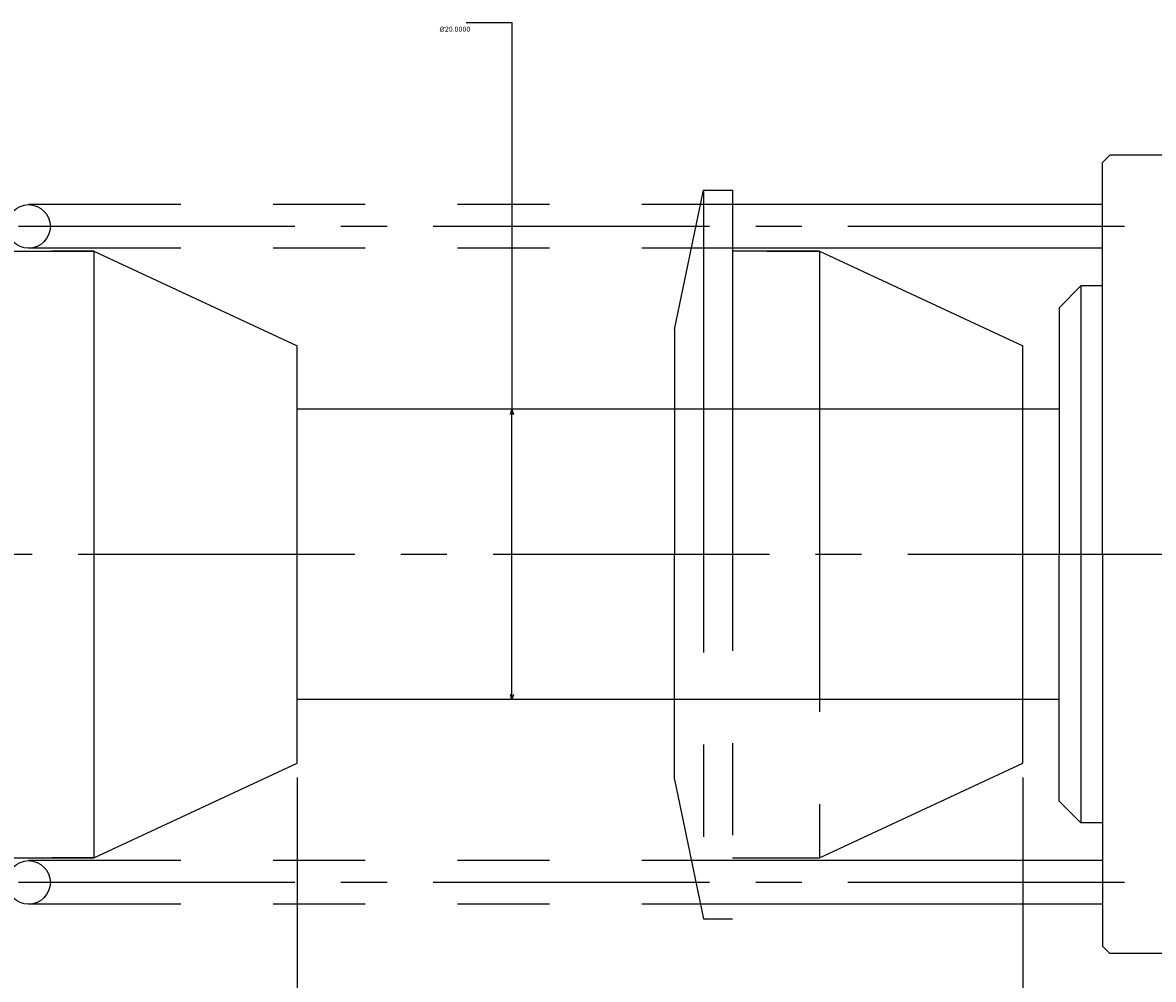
# Model space of a CAD drawing. Extents: x 92 to 515, y 116 to 282.
# Tile 3 of 5: x 131 to 209, y 182 to 248. Entities that reach past the tile are written whole.
import ezdxf

# ---------------------------------------------------------------- set-up
doc = ezdxf.new("R2010")
doc.units = 0
doc.header["$PDMODE"] = 3
doc.header["$PDSIZE"] = 2
doc.linetypes.add('CENTER2', pattern=[28.575, 19.05, -3.175, 3.175, -3.175])
doc.linetypes.add('PHANTOM', pattern=[63.5, 31.75, -6.35, 6.35, -6.35, 6.35, -6.35])
doc.layers.get('0').update_dxf_attribs({"linetype": 'CONTINUOUS'})
doc.layers.get('DEFPOINTS').update_dxf_attribs({"linetype": 'CONTINUOUS'})
for name, color, linetype in [('35-0-CON', 7, 'CONTINUOUS'), ('図形', 7, 'CONTINUOUS'), ('寸法_文字', 3, 'CONTINUOUS')]:
    doc.layers.add(name, color=color, linetype=linetype)
doc.layers.get('0').off()
doc.styles.add('DIMENSION', font='isocp.shx', dxfattribs={"bigfont": 'bigfont.shx'})
doc.dimstyles.get("Standard").update_dxf_attribs({"dimtxt": 0.18, "dimasz": 0.18, "dimexe": 0.18, "dimexo": 0.0625, "dimgap": 0.09, "dimtad": 0, "dimtih": 1, "dimtoh": 1, "dimzin": 0, "dimcen": 0.09, "dimazin": 3, "dimtfac": 1, "dimtofl": 0, "dimtmove": 0, "dimatfit": 3})

# ---------------------------------------------------------------- blocks, each defined once
blk = doc.blocks.new('_OPEN30')
at = {"color": 0, "linetype": 'BYBLOCK'}
for p, q in [((-1, 0.268), (0, 0)), ((0, 0), (-1, -0.268)), ((0, 0), (-1, 0))]:
    blk.add_line(p, q, dxfattribs=at)
blk = doc.blocks.new('*U18')
at = {"layer": '寸法_文字', "color": 3, "style": 'DIMENSION'}
blk.add_text('50', height=9, dxfattribs=at).set_placement((169.064, 146))
blk = doc.blocks.new('*D17')
at = {"layer": 'DEFPOINTS', "color": 0}
for p in [(150.368, 196.829), (200.368, 196.829), (150.368, 145)]:
    blk.add_point(p, dxfattribs=at)
at = {"layer": '寸法_文字', "color": 3}
for p, q in [((150.368, 195.829), (150.368, 141)), ((200.368, 195.829), (200.368, 141)), ((194.368, 145), (156.368, 145))]:
    blk.add_line(p, q, dxfattribs=at)
at = {"layer": '35-0-CON'}
blk.add_blockref('*U18', (0, 0), dxfattribs=at)
at = {"layer": '寸法_文字', "color": 3, "xscale": 6, "yscale": 6, "zscale": 6, "rotation": 180}
blk.add_blockref('_OPEN30', (150.368, 145), dxfattribs=at)
at = {"layer": '寸法_文字', "color": 3, "xscale": 6, "yscale": 6, "zscale": 6}
blk.add_blockref('_OPEN30', (200.368, 145), dxfattribs=at)
blk = doc.blocks.new('*U20')
at = {"layer": '寸法_文字', "color": 3, "style": 'DIMENSION'}
blk.add_text('24', height=9, dxfattribs=at).set_placement((131.732, 146))
blk = doc.blocks.new('*D19')
at = {"layer": 'DEFPOINTS', "color": 0}
for p in [(150.368, 196.829), (126.368, 195.701), (126.368, 145)]:
    blk.add_point(p, dxfattribs=at)
at = {"layer": '寸法_文字', "color": 3}
for p, q in [((150.368, 195.829), (150.368, 141)), ((126.368, 194.701), (126.368, 141)), ((144.368, 145), (132.368, 145))]:
    blk.add_line(p, q, dxfattribs=at)
at = {"layer": '35-0-CON'}
blk.add_blockref('*U20', (0, 0), dxfattribs=at)
at = {"layer": '寸法_文字', "color": 3, "xscale": 6, "yscale": 6, "zscale": 6, "rotation": 180}
blk.add_blockref('_OPEN30', (126.368, 145), dxfattribs=at)
at = {"layer": '寸法_文字', "color": 3, "xscale": 6, "yscale": 6, "zscale": 6}
blk.add_blockref('_OPEN30', (150.368, 145), dxfattribs=at)
blk = doc.blocks.new('*U22')
at = {"layer": '寸法_文字', "color": 3, "style": 'DIMENSION'}
blk.add_text('226', height=9, dxfattribs=at).set_placement((229.809, 121))
blk = doc.blocks.new('*D21')
at = {"layer": 'DEFPOINTS', "color": 0}
for p in [(126.368, 195.701), (352.368, 180.399), (352.368, 120)]:
    blk.add_point(p, dxfattribs=at)
at = {"layer": '寸法_文字', "color": 3}
for p, q in [((126.368, 194.701), (126.368, 116)), ((352.368, 179.399), (352.368, 116)), ((132.368, 120), (346.368, 120))]:
    blk.add_line(p, q, dxfattribs=at)
at = {"layer": '35-0-CON'}
blk.add_blockref('*U22', (0, 0), dxfattribs=at)
at = {"layer": '寸法_文字', "color": 3, "xscale": 6, "yscale": 6, "zscale": 6, "rotation": 180}
blk.add_blockref('_OPEN30', (126.368, 120), dxfattribs=at)
at = {"layer": '寸法_文字', "color": 3, "xscale": 6, "yscale": 6, "zscale": 6}
blk.add_blockref('_OPEN30', (352.368, 120), dxfattribs=at)
blk = doc.blocks.new('*D40')
at = {"layer": 'DEFPOINTS', "color": 0}
for p in [(165.172, 221.2), (165.172, 221.2), (165.172, 201.2)]:
    blk.add_point(p, dxfattribs=at)
at = {"layer": '寸法_文字', "color": 0}
for p, q in [((162.017, 247.841), (165.172, 247.841)), ((165.172, 247.841), (165.172, 221.2)), ((165.172, 201.56), (165.172, 220.84))]:
    blk.add_line(p, q, dxfattribs=at)
at = {"layer": '寸法_文字', "color": 0, "xscale": 0.3600000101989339, "yscale": 0.3600000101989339, "zscale": 0.3600000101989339}
for p, rotation in [((165.172, 221.2), 90), ((165.172, 201.2), 270)]:
    blk.add_blockref('_OPEN30', p, dxfattribs=dict(at, rotation=rotation))
at = {"layer": '寸法_文字', "color": 0, "style": 'DIMENSION'}
blk.add_text('%%c20.0000', height=0.36, dxfattribs=at).set_placement((160.199, 247.204))

msp = doc.modelspace()

# ---------------------------------------------------------------- linework, layer by layer
at = {"layer": '図形', "color": 7, "linetype": 'CONTINUOUS'}
for p, q in [((205.868, 238.2), (206.368, 238.7)), ((205.868, 238.2), (206.368, 238.7)), ((211.368, 238.7), (206.368, 238.7)), ((205.868, 211.201), (205.868, 238.2)), ((205.868, 236.204), (205.868, 238.2)), ((136.368, 232.101), (133.468, 232.101)), ((136.368, 232.101), (150.368, 225.572)), ((136.368, 232.101), (136.368, 190.301)), ((204.368, 229.7), (202.868, 228.2)), ((204.368, 229.7), (202.868, 228.2)), ((205.868, 229.7), (204.368, 229.7)), ((204.368, 229.7), (204.368, 192.701)), ((202.868, 228.2), (202.868, 211.201)), ((202.868, 228.2), (202.868, 221.2)), ((202.868, 228.2), (202.868, 221.2)), ((202.868, 226.7), (202.868, 221.2)), ((150.368, 196.829), (150.368, 225.572)), ((202.868, 221.2), (150.368, 221.2)), ((202.868, 195.201), (202.868, 211.201)), ((205.868, 211.201), (205.868, 186.197)), ((202.868, 201.2), (150.368, 201.2)), ((202.868, 194.201), (202.868, 201.201)), ((202.868, 195.701), (202.868, 201.201)), ((202.868, 194.201), (202.868, 201.201)), ((136.368, 190.301), (150.368, 196.829)), ((204.368, 192.701), (202.868, 194.201)), ((204.368, 192.701), (202.868, 194.201)), ((205.868, 192.701), (204.368, 192.701)), ((136.368, 190.301), (133.468, 190.301)), ((205.868, 186.197), (205.868, 184.201)), ((205.868, 186.197), (205.868, 184.201)), ((205.868, 184.201), (206.368, 183.701)), ((205.868, 184.201), (206.368, 183.701)), ((211.368, 183.701), (206.368, 183.701))]:
    msp.add_line(p, q, dxfattribs=at)
at = {"layer": '図形', "color": 5, "linetype": 'PHANTOM'}
for p, q in [((176.368, 226.701), (178.368, 236.301)), ((178.368, 236.301), (180.368, 236.301)), ((178.368, 236.201), (178.368, 186.201)), ((180.368, 236.301), (180.368, 186.101)), ((205.868, 235.301), (131.868, 235.301)), ((205.868, 232.301), (131.868, 232.301)), ((186.368, 232.101), (180.368, 232.101)), ((182.768, 232.101), (186.366, 232.101)), ((186.368, 232.101), (200.368, 225.572)), ((186.368, 232.101), (186.368, 190.301)), ((176.368, 226.701), (176.368, 211.201)), ((200.368, 196.829), (200.368, 225.572)), ((176.368, 195.701), (176.368, 211.201)), ((186.368, 190.301), (200.368, 196.829)), ((176.368, 195.701), (178.368, 186.101)), ((180.368, 190.301), (186.366, 190.301)), ((205.868, 190.101), (131.868, 190.101)), ((205.868, 187.101), (131.868, 187.101)), ((178.368, 186.101), (180.368, 186.101))]:
    msp.add_line(p, q, dxfattribs=at)
at = {"layer": '図形', "color": 3, "linetype": 'CENTER2'}
for p, q in [((207.368, 233.801), (128.368, 233.801)), ((354.368, 211.201), (124.368, 211.201)), ((207.368, 188.601), (128.368, 188.601))]:
    msp.add_line(p, q, dxfattribs=at)
at = {"layer": '図形'}
for p, q in [((130.368, 232.101), (136.366, 232.101)), ((130.368, 190.301), (136.366, 190.301))]:
    msp.add_line(p, q, dxfattribs=at)
for centre in [(131.868, 233.801), (131.868, 188.601)]:
    msp.add_circle(centre, 1.5, dxfattribs=at)

# ---------------------------------------------------------------- dimensions: what is measured, and where the dimension line sits
at = {"layer": '寸法_文字'}
dim = msp.add_linear_dim(base=(165.172, 221.2), p1=(165.172, 201.2), p2=(165.172, 221.2), angle=90, dimstyle='Standard', override={"dimscale": 2, "dimpost": '%%c<>', "dimblk": 'OPEN30', "dimse1": 1, "dimse2": 1, "dimtmove": 1, "dimtzin": 0}, dxfattribs=at)
dim.commit()
dim.dimension.update_dxf_attribs({"geometry": '*D40', "text_midpoint": (160.919, 247.841), "dimtype": 128})
for base, p1, p2, picture, middle in [((126.368, 145), (150.368, 196.829), (126.368, 195.701), '*D19', (138.368, 150.501)), ((150.368, 145), (200.368, 196.829), (150.368, 196.829), '*D17', (175.368, 150.5)), ((352.368, 120), (126.368, 195.701), (352.368, 180.399), '*D21', (239.368, 125.501))]:
    dim = msp.add_linear_dim(base=base, p1=p1, p2=p2, dimstyle='Standard', override={"dimscale": 2}, dxfattribs=at)
    dim.commit()
    dim.dimension.update_dxf_attribs({"geometry": picture, "text_midpoint": middle})

doc.saveas('drawing.dxf')
